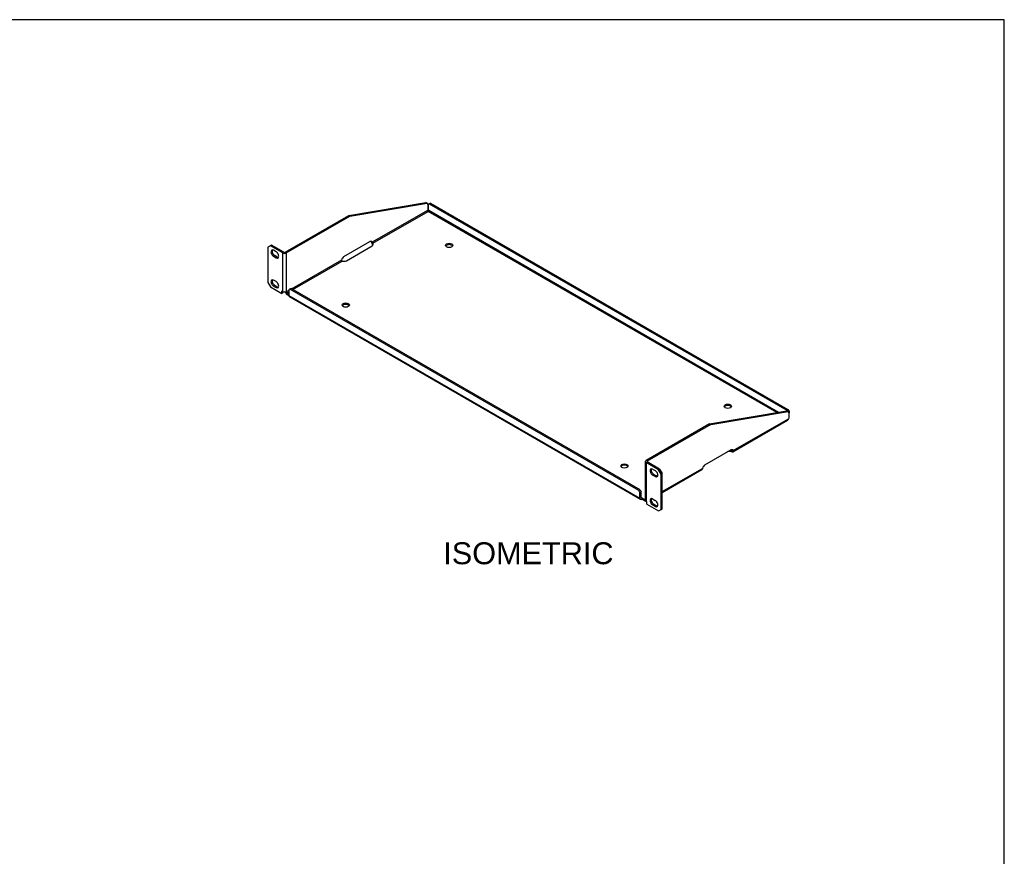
# Model space of a CAD drawing. Header units: inches. Extents: x 0 to 80, y 0 to 59.8.
# Tile 12 of 12: x 46.4 to 80, y 31.2 to 59.8. Entities that reach past the tile are written whole.
import ezdxf
from ezdxf.enums import TextEntityAlignment as Align

# ---------------------------------------------------------------- set-up
doc = ezdxf.new("R2010")
doc.units = ezdxf.units.IN
doc.header["$MEASUREMENT"] = 0
doc.layers.add('COM56797-1', color=7, linetype='Continuous')
doc.layers.add('Default', color=7, linetype='Continuous')
doc.styles.add('SEACAD_Arial', font='arial.ttf')

# ---------------------------------------------------------------- blocks, each defined once
blk = doc.blocks.new('SE5')
at = {"layer": 'COM56797-1', "color": 7, "linetype": 'Continuous'}
for p, q in [((57.596, 53.088), (60.235, 53.529)), ((57.636, 53.065), (60.275, 53.506)), ((60.275, 53.506), (60.235, 53.529)), ((60.31, 53.469), (60.275, 53.506)), ((60.388, 53.513), (60.348, 53.49)), ((60.388, 53.513), (72.607, 46.459)), ((60.291, 53.265), (58.402, 52.175)), ((58.422, 52.139), (60.311, 53.229)), ((60.31, 53.469), (60.31, 53.288)), ((60.348, 53.49), (60.311, 53.468)), ((60.311, 53.288), (60.311, 53.468)), ((60.311, 53.23), (60.311, 53.229)), ((60.311, 53.23), (60.311, 53.229)), ((72.225, 46.351), (60.311, 53.229)), ((72.288, 46.361), (60.33, 53.265)), ((60.348, 53.49), (72.567, 46.436)), ((55.422, 51.833), (57.596, 53.088)), ((55.462, 51.81), (57.636, 53.065)), ((57.636, 53.065), (57.596, 53.088)), ((57.434, 51.686), (58.318, 52.196)), ((58.402, 52.175), (58.361, 52.198)), ((54.917, 52.054), (54.828, 52.003)), ((54.828, 52.003), (54.828, 50.805)), ((54.957, 52.078), (54.917, 52.054)), ((55.34, 51.81), (54.917, 52.054)), ((55.381, 51.833), (54.957, 52.078)), ((55.115, 51.851), (55.027, 51.902)), ((57.515, 51.545), (58.399, 52.056)), ((58.422, 52.139), (58.422, 52.093)), ((55.067, 51.721), (55.027, 51.698)), ((55.027, 51.698), (55.115, 51.647)), ((55.155, 51.67), (55.067, 51.721)), ((55.155, 51.67), (55.115, 51.647)), ((55.34, 50.495), (55.34, 51.81)), ((55.462, 51.81), (55.462, 50.495)), ((57.35, 51.567), (55.646, 50.583)), ((55.687, 50.56), (57.371, 51.532)), ((55.115, 50.83), (55.027, 50.881)), ((54.828, 50.805), (54.917, 50.652)), ((54.917, 50.652), (55.308, 50.426)), ((55.067, 50.7), (55.027, 50.677)), ((55.027, 50.677), (55.115, 50.626)), ((55.155, 50.649), (55.067, 50.7)), ((55.155, 50.649), (55.115, 50.626)), ((55.308, 50.426), (55.308, 50.514)), ((55.308, 50.514), (55.34, 50.495)), ((55.348, 50.449), (55.348, 50.491)), ((55.549, 50.528), (55.462, 50.477)), ((55.462, 50.477), (55.462, 50.495)), ((55.482, 50.442), (55.549, 50.48)), ((55.586, 50.571), (55.549, 50.55)), ((55.549, 50.55), (55.549, 50.357)), ((55.627, 50.594), (55.586, 50.571)), ((67.51, 43.687), (55.586, 50.571)), ((67.55, 43.711), (55.627, 50.594)), ((55.348, 50.449), (55.308, 50.426)), ((55.482, 50.442), (55.549, 50.403)), ((55.482, 50.395), (55.549, 50.357)), ((55.549, 50.357), (67.547, 43.43)), ((55.567, 50.317), (67.565, 43.39)), ((72.567, 46.436), (72.607, 46.459)), ((72.589, 46.396), (72.567, 46.436)), ((72.607, 46.459), (72.645, 46.394)), ((69.93, 45.967), (72.569, 46.408)), ((69.97, 45.944), (72.609, 46.385)), ((70.736, 45.054), (72.625, 46.144)), ((72.609, 46.385), (72.569, 46.408)), ((72.645, 46.348), (72.609, 46.385)), ((72.645, 46.394), (72.616, 46.378)), ((72.645, 46.394), (72.645, 46.348)), ((72.645, 46.167), (72.645, 46.348)), ((69.93, 45.967), (67.756, 44.712)), ((69.97, 45.944), (67.796, 44.689)), ((69.93, 45.967), (69.97, 45.944)), ((70.723, 45.017), (72.595, 46.098)), ((69.768, 44.565), (70.652, 45.075)), ((70.696, 45.077), (70.675, 45.065)), ((70.675, 45.065), (70.675, 45.018)), ((70.696, 45.077), (70.736, 45.054)), ((67.73, 44.677), (67.73, 43.362)), ((68.179, 44.397), (67.756, 44.642)), ((67.756, 44.642), (67.756, 43.327)), ((67.796, 44.689), (67.796, 44.665)), ((68.22, 44.421), (67.796, 44.665)), ((67.981, 44.423), (68.069, 44.372)), ((68.179, 44.397), (68.22, 44.421)), ((68.22, 44.421), (68.308, 44.267)), ((68.308, 43.652), (69.684, 44.446)), ((68.021, 44.242), (67.981, 44.219)), ((68.069, 44.168), (67.981, 44.219)), ((68.021, 44.242), (68.11, 44.191)), ((68.11, 44.191), (68.069, 44.168)), ((68.268, 44.244), (68.179, 44.397)), ((68.308, 44.267), (68.268, 44.244)), ((68.268, 43.046), (68.268, 44.244)), ((68.308, 43.623), (69.662, 44.404)), ((68.308, 43.069), (68.308, 44.267)), ((67.51, 43.687), (67.55, 43.711)), ((67.547, 43.622), (67.51, 43.687)), ((67.587, 43.646), (67.547, 43.622)), ((67.547, 43.43), (67.547, 43.622)), ((67.55, 43.711), (67.587, 43.646)), ((67.587, 43.453), (67.587, 43.646)), ((67.608, 43.441), (67.587, 43.453)), ((67.608, 43.441), (67.73, 43.37)), ((67.608, 43.441), (67.608, 43.395)), ((67.94, 43.41), (67.946, 43.414)), ((67.608, 43.395), (67.735, 43.321)), ((67.756, 43.327), (67.788, 43.308)), ((67.788, 43.22), (67.788, 43.308)), ((67.788, 43.22), (68.179, 42.995)), ((67.981, 43.402), (68.069, 43.351)), ((68.021, 43.221), (67.981, 43.198)), ((68.069, 43.147), (67.981, 43.198)), ((68.021, 43.221), (68.11, 43.17)), ((68.11, 43.17), (68.069, 43.147)), ((68.179, 42.995), (68.268, 43.046)), ((68.268, 43.046), (68.308, 43.069))]:
    blk.add_line(p, q, dxfattribs=at)
for centre, radius, start, end in [((58.558, 52.241), 0.201, 192.4026, 227.5974), ((57.921, 51.873), 0.568, 27.9307, 32.0693), ((57.374, 51.558), 0.0258, 157.3568, 262.6432)]:
    blk.add_arc(centre, radius, start, end, dxfattribs=at)
for centre, major_axis, start_param, end_param in [((60.318, 53.249), (0.0275, 0.0476), 0.979226, 1.554612), ((60.303, 53.249), (-0.0275, 0.0476), 4.728574, 5.303959), ((58.318, 52.094), (-0.062, -0.108), 2.677833, 3.926991), ((58.278, 52.117), (-0.062, -0.108), -3.605352, -3.469899), ((55.027, 51.8), (0.062, -0.108), 2.356194, 5.497787), ((55.067, 51.823), (0.062, -0.108), 3.469899, 5.497787), ((55.115, 51.749), (-0.062, 0.108), 2.356194, 5.497787), ((55.401, 51.845), (-0.029, 0), 0.785398, 2.356194), ((58.31, 52.107), (-0.125, 0), 2.356194, 3.605352), ((58.31, 52.06), (-0.125, 0), 3.469899, 3.605352), ((61.029, 52.022), (-0.125, 0), 3.469899, 5.954879), ((55.155, 51.772), (-0.062, 0.108), 2.356194, 2.813286), ((55.401, 51.845), (-0.086, 0), 0.785398, 2.356194), ((57.434, 51.584), (0.062, 0.108), 0.785398, 2.034556), ((57.427, 51.597), (0.125, 0), 4.248629, 5.497787), ((55.027, 50.779), (0.062, -0.108), 2.356194, 5.497787), ((55.067, 50.802), (0.062, -0.108), 3.469899, 5.497787), ((55.115, 50.728), (-0.062, 0.108), 2.356194, 5.497787), ((55.155, 50.751), (-0.062, 0.108), 2.356194, 2.813286), ((55.401, 50.53), (0.086, 0), 3.926991, 5.497787), ((55.482, 50.465), (-0.043, 0.0745), 1.031257, 2.356194), ((55.482, 50.465), (-0.0145, 0.0251), 0.785398, 2.356194), ((55.61, 50.392), (0.043, 0.0745), 2.356194, 3.141593), ((57.493, 49.98), (-0.125, 0), 3.469899, 5.954879), ((70.552, 46.523), (-0.125, 0), 3.469899, 5.954879), ((72.652, 46.128), (0.0275, 0.0476), 0.979226, 1.554612), ((70.652, 44.973), (-0.062, -0.108), 2.677833, 3.926991), ((70.619, 44.954), (0.125, 0), 1.107037, 2.356194), ((70.619, 45), (0.125, 0), 1.107037, 1.360595), ((70.612, 44.996), (-0.062, -0.108), -3.605352, -3.469899), ((67.017, 44.482), (-0.125, 0), 3.469899, 5.954879), ((67.816, 44.677), (0.086, 0), 2.356194, 3.926991), ((67.816, 44.677), (0.029, 0), 2.356194, 3.926991), ((67.981, 44.321), (0.062, -0.108), 2.356194, 5.497787), ((68.021, 44.344), (0.062, -0.108), 3.469899, 5.497787), ((69.768, 44.463), (-0.062, -0.108), 3.926991, 5.176149), ((68.069, 44.27), (-0.062, 0.108), 2.356194, 5.497787), ((68.11, 44.293), (-0.062, 0.108), 2.356194, 2.813286), ((67.608, 43.465), (0.043, 0.0745), 2.356194, 3.926991), ((67.608, 43.465), (0.0145, 0.0251), 2.356194, 3.926991), ((67.981, 43.3), (0.062, -0.108), 2.356194, 5.497787), ((68.021, 43.323), (0.062, -0.108), 3.469899, 5.497787), ((67.816, 43.362), (0.086, 0), 3.141593, 3.926991), ((67.735, 43.391), (-0.043, 0.0745), 2.356194, 3.087675), ((68.069, 43.249), (-0.062, 0.108), 2.356194, 5.497787), ((68.11, 43.272), (-0.062, 0.108), 2.356194, 2.813286)]:
    blk.add_ellipse(centre, major_axis=major_axis, ratio=0.57735, start_param=start_param, end_param=end_param, dxfattribs=at)
for centre in [(61.029, 52.068), (57.493, 50.027), (70.552, 46.57), (67.017, 44.529)]:
    blk.add_ellipse(centre, major_axis=(0.125, 0), ratio=0.57735, dxfattribs=at)
for points, knots in [([(60.311, 53.23), (60.308, 53.229), (60.306, 53.229), (60.301, 53.229), (60.299, 53.23), (60.294, 53.231), (60.292, 53.232), (60.288, 53.235), (60.286, 53.236), (60.284, 53.241), (60.283, 53.243), (60.283, 53.248), (60.283, 53.251), (60.285, 53.257), (60.288, 53.262), (60.291, 53.265)], [0, 0, 0, 0, 0.125, 0.125, 0.25, 0.25, 0.375, 0.375, 0.5, 0.5, 0.625, 0.625, 0.75, 0.75, 1, 1, 1, 1]), ([(60.33, 53.265), (60.333, 53.262), (60.336, 53.258), (60.338, 53.251), (60.338, 53.248), (60.338, 53.243), (60.337, 53.241), (60.335, 53.237), (60.333, 53.235), (60.329, 53.232), (60.327, 53.231), (60.32, 53.229), (60.315, 53.229), (60.311, 53.23)], [0, 0, 0, 0, 0.25, 0.25, 0.375, 0.375, 0.5, 0.5, 0.625, 0.625, 0.75, 0.75, 1, 1, 1, 1]), ([(72.625, 46.144), (72.623, 46.139), (72.621, 46.134), (72.616, 46.124), (72.614, 46.12), (72.609, 46.112), (72.607, 46.108), (72.601, 46.102), (72.598, 46.1), (72.595, 46.098), (72.595, 46.098), (72.595, 46.098)], [0, 0, 0, 0, 0.125, 0.125, 0.25, 0.25, 0.375, 0.375, 0.5, 0.5, 0.5036055, 0.5036055, 0.5036055, 0.5036055]), ([(70.675, 45.065), (70.676, 45.065), (70.678, 45.064), (70.682, 45.064), (70.685, 45.064), (70.688, 45.064), (70.69, 45.065), (70.692, 45.065), (70.695, 45.066), (70.697, 45.068), (70.698, 45.071), (70.697, 45.074), (70.696, 45.076), (70.696, 45.077)], [0, 0, 0, 0, 0.074995, 0.148427, 0.220509, 0.291478, 0.361592, 0.431126, 0.500367, 0.621514, 0.744222, 0.869957, 1, 1, 1, 1]), ([(70.675, 45.018), (70.684, 45.015), (70.693, 45.013), (70.71, 45.012), (70.717, 45.013), (70.728, 45.02), (70.732, 45.025), (70.737, 45.038), (70.737, 45.046), (70.736, 45.054)], [0, 0, 0, 0, 0.25, 0.25, 0.5, 0.5, 0.75, 0.75, 1, 1, 1, 1]), ([(69.684, 44.446), (69.683, 44.437), (69.68, 44.428), (69.673, 44.413), (69.668, 44.408), (69.662, 44.404)], [0, 0, 0, 0, 0.25, 0.25, 0.5, 0.5, 0.5, 0.5])]:
    blk.add_open_spline(points, degree=3, knots=knots, dxfattribs=at)

msp = doc.modelspace()

# ---------------------------------------------------------------- linework, layer by layer
at = {"layer": 'Default', "color": 7, "linetype": 'Continuous'}
for p, q in [((80, 59.783), (0, 59.783)), ((80, 0), (80, 59.783))]:
    msp.add_line(p, q, dxfattribs=at)

# ---------------------------------------------------------------- block references
at = {"layer": 'Default'}
msp.add_blockref('SE5', (0, 0), dxfattribs=at)

# ---------------------------------------------------------------- texts
at = {"layer": 'Default', "color": 7, "linetype": 'Continuous', "style": 'SEACAD_Arial'}
msp.add_text('ISOMETRIC', height=0.75, dxfattribs=at).set_placement((60.826, 41.92), align=Align.TOP_LEFT)

doc.saveas('drawing.dxf')
